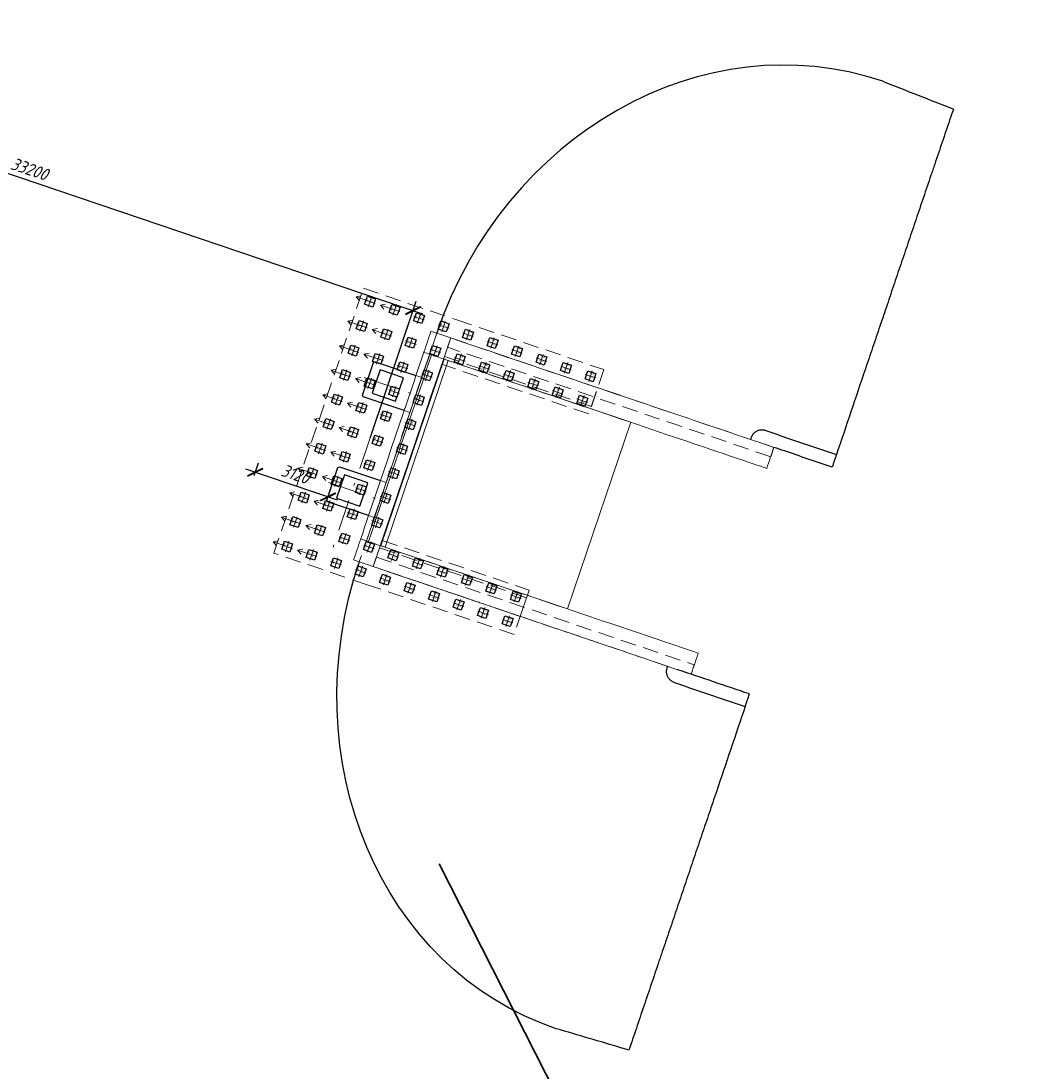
# Model space of a CAD drawing. Header units: metres. Extents: x 1285860 to 1560489, y -721344 to 834863.
# Tile 19 of 256: x 1304721 to 1304762, y 744826 to 744869. Entities that reach past the tile are written whole.
import ezdxf
from ezdxf.enums import TextEntityAlignment as Align

# ---------------------------------------------------------------- set-up
doc = ezdxf.new("R2010")
doc.units = ezdxf.units.M
doc.header["$LTSCALE"] = 0.2
doc.linetypes.add('DASHDOT2', pattern=[12.7, 6.35, -3.175, 0, -3.175])
doc.linetypes.add('HIDDEN2', pattern=[4.7625, 3.175, -1.5875])
doc.layers.get('0').update_dxf_attribs({"lineweight": 35})
for name, color, linetype in [('!OIS-G-stoiki', 90, 'Continuous'), ('!OIS-G-svai', 55, 'Continuous'), ('!OIS-K-zalivka-252', 252, 'Continuous')]:
    doc.layers.add(name, color=color, linetype=linetype)
for name, color, linetype, lineweight in [('!OIS-G-svai-osi', 30, 'DASHDOT2', 18), ('!OIS-K-osi', 30, 'DASHDOT2', 18), ('!OIS-K-razm', 10, 'Continuous', 20), ('!OIS-K-s0.5', 50, 'Continuous', 35)]:
    doc.layers.add(name, color=color, linetype=linetype, lineweight=lineweight)
doc.layers.add('!OIS-K-construct', color=125, linetype='Continuous', plot=False)
doc.styles.add('OIS_Ann', font='simplex.shx', dxfattribs={"width": 0.85, "oblique": 15, "height": 2.5})
doc.styles.add('Simplex', font='simplex.shx', dxfattribs={"width": 0.85, "oblique": 15})
doc.dimstyles.new('M200n', dxfattribs={"dimscale": 0.2, "dimtxt": 2.5, "dimasz": 2.5, "dimexe": 2, "dimexo": 0, "dimgap": 1, "dimtad": 1, "dimdec": 0, "dimlfac": 1000, "dimzin": 1, "dimdsep": 46, "dimtxsty": 'Simplex', "dimblk": 'ARCHTICK', "dimcen": 1.5, "dimdle": 2, "dimclrd": 256, "dimclre": 256, "dimclrt": 256, "dimazin": 0, "dimtfac": 1, "dimtdec": 0, "dimtmove": 0, "dimatfit": 3, "dimfxl": 1, "dimtolj": 1, "dimtzin": 9, "dimlwd": -1, "dimlwe": -1, "dimarcsym": 1})

# ---------------------------------------------------------------- blocks, each defined once
blk = doc.blocks.new('*U148')
at = {"layer": '!OIS-G-svai-osi'}
for p, q in [((0, 0.225), (0, -0.225)), ((0.225, 0), (-0.225, 0))]:
    blk.add_line(p, q, dxfattribs=at)
blk.add_lwpolyline([(-0.175, 0.175), (0.175, 0.175), (0.175, -0.175), (-0.175, -0.175)], close=True)
at = {"layer": '!OIS-K-construct', "style": 'OIS_Ann', "oblique": 15, "width": 0.85}
blk.add_text('ОП ', height=0.05, dxfattribs=at).set_placement((0, 0), align=Align.BOTTOM_RIGHT)
blk.add_text('СВ ', height=0.05, dxfattribs=at).set_placement((0, -0.1), align=Align.TOP_RIGHT)
blk.add_attdef('ОП_N', text='', height=0.05, dxfattribs=at).set_placement((0, 0), align=Align.BOTTOM_LEFT)
blk.add_attdef('СВ_N', text='', height=0.05, dxfattribs=at).set_placement((0, -0.1), align=Align.TOP_LEFT)
blk = doc.blocks.new('*U149')
at = {"layer": '!OIS-G-svai-osi'}
for p, q in [((0, 0.225), (0, -0.225)), ((0.225, 0), (-0.225, 0))]:
    blk.add_line(p, q, dxfattribs=at)
blk.add_lwpolyline([(-0.175, 0.175), (0.175, 0.175), (0.175, -0.175), (-0.175, -0.175)], close=True)
at = {"layer": '!OIS-K-construct', "style": 'OIS_Ann', "oblique": 15, "width": 0.85}
blk.add_text('ОП ', height=0.05, dxfattribs=at).set_placement((0, 0), align=Align.BOTTOM_RIGHT)
blk.add_text('СВ ', height=0.05, dxfattribs=at).set_placement((0, -0.1), align=Align.TOP_RIGHT)
blk.add_attdef('ОП_N', text='', height=0.05, dxfattribs=at).set_placement((0, 0), align=Align.BOTTOM_LEFT)
blk.add_attdef('СВ_N', text='', height=0.05, dxfattribs=at).set_placement((0, -0.1), align=Align.TOP_LEFT)
blk = doc.blocks.new('*U142')
at = {"layer": '!OIS-G-svai-osi'}
for p, q in [((0, 0.225), (0, -0.225)), ((0.225, 0), (-0.225, 0))]:
    blk.add_line(p, q, dxfattribs=at)
blk.add_lwpolyline([(-0.175, 0.175), (0.175, 0.175), (0.175, -0.175), (-0.175, -0.175)], close=True)
at = {"layer": '!OIS-K-construct', "style": 'OIS_Ann', "oblique": 15, "width": 0.85}
blk.add_text('ОП ', height=0.05, dxfattribs=at).set_placement((0, 0), align=Align.BOTTOM_RIGHT)
blk.add_text('СВ ', height=0.05, dxfattribs=at).set_placement((0, -0.1), align=Align.TOP_RIGHT)
blk.add_attdef('ОП_N', text='', height=0.05, dxfattribs=at).set_placement((0, 0), align=Align.BOTTOM_LEFT)
blk.add_attdef('СВ_N', text='', height=0.05, dxfattribs=at).set_placement((0, -0.1), align=Align.TOP_LEFT)
blk = doc.blocks.new('*U143')
at = {"layer": '!OIS-G-svai-osi'}
for p, q in [((0, 0.225), (0, -0.225)), ((0.225, 0), (-0.225, 0))]:
    blk.add_line(p, q, dxfattribs=at)
blk.add_lwpolyline([(-0.175, 0.175), (0.175, 0.175), (0.175, -0.175), (-0.175, -0.175)], close=True)
at = {"layer": '!OIS-K-construct', "style": 'OIS_Ann', "oblique": 15, "width": 0.85}
blk.add_text('ОП ', height=0.05, dxfattribs=at).set_placement((0, 0), align=Align.BOTTOM_RIGHT)
blk.add_text('СВ ', height=0.05, dxfattribs=at).set_placement((0, -0.1), align=Align.TOP_RIGHT)
blk.add_attdef('ОП_N', text='', height=0.05, dxfattribs=at).set_placement((0, 0), align=Align.BOTTOM_LEFT)
blk.add_attdef('СВ_N', text='', height=0.05, dxfattribs=at).set_placement((0, -0.1), align=Align.TOP_LEFT)
blk = doc.blocks.new('*U19')
at = {"layer": '!OIS-G-svai-osi'}
for p, q in [((0, 0.225), (0, -0.225)), ((0.225, 0), (-0.225, 0))]:
    blk.add_line(p, q, dxfattribs=at)
blk.add_lwpolyline([(-0.175, 0.175), (0.175, 0.175), (0.175, -0.175), (-0.175, -0.175)], close=True)
at = {"layer": '!OIS-K-construct', "style": 'OIS_Ann', "oblique": 15, "width": 0.85}
blk.add_text('ОП ', height=0.05, dxfattribs=at).set_placement((0, 0), align=Align.BOTTOM_RIGHT)
blk.add_text('СВ ', height=0.05, dxfattribs=at).set_placement((0, -0.1), align=Align.TOP_RIGHT)
blk.add_attdef('ОП_N', text='', height=0.05, dxfattribs=at).set_placement((0, 0), align=Align.BOTTOM_LEFT)
blk.add_attdef('СВ_N', text='', height=0.05, dxfattribs=at).set_placement((0, -0.1), align=Align.TOP_LEFT)
blk = doc.blocks.new('*U20')
at = {"layer": '!OIS-G-svai-osi'}
for p, q in [((0, 0.225), (0, -0.225)), ((0.225, 0), (-0.225, 0))]:
    blk.add_line(p, q, dxfattribs=at)
blk.add_lwpolyline([(-0.175, 0.175), (0.175, 0.175), (0.175, -0.175), (-0.175, -0.175)], close=True)
at = {"layer": '!OIS-K-construct', "style": 'OIS_Ann', "oblique": 15, "width": 0.85}
blk.add_text('ОП ', height=0.05, dxfattribs=at).set_placement((0, 0), align=Align.BOTTOM_RIGHT)
blk.add_text('СВ ', height=0.05, dxfattribs=at).set_placement((0, -0.1), align=Align.TOP_RIGHT)
blk.add_attdef('ОП_N', text='', height=0.05, dxfattribs=at).set_placement((0, 0), align=Align.BOTTOM_LEFT)
blk.add_attdef('СВ_N', text='', height=0.05, dxfattribs=at).set_placement((0, -0.1), align=Align.TOP_LEFT)
blk = doc.blocks.new('*U21')
at = {"layer": '!OIS-G-svai-osi'}
for p, q in [((0, 0.225), (0, -0.225)), ((0.225, 0), (-0.225, 0))]:
    blk.add_line(p, q, dxfattribs=at)
blk.add_lwpolyline([(-0.175, 0.175), (0.175, 0.175), (0.175, -0.175), (-0.175, -0.175)], close=True)
at = {"layer": '!OIS-K-construct', "style": 'OIS_Ann', "oblique": 15, "width": 0.85}
blk.add_text('ОП ', height=0.05, dxfattribs=at).set_placement((0, 0), align=Align.BOTTOM_RIGHT)
blk.add_text('СВ ', height=0.05, dxfattribs=at).set_placement((0, -0.1), align=Align.TOP_RIGHT)
blk.add_attdef('ОП_N', text='', height=0.05, dxfattribs=at).set_placement((0, 0), align=Align.BOTTOM_LEFT)
blk.add_attdef('СВ_N', text='', height=0.05, dxfattribs=at).set_placement((0, -0.1), align=Align.TOP_LEFT)
blk = doc.blocks.new('*U22')
at = {"layer": '!OIS-G-svai-osi'}
for p, q in [((0, 0.225), (0, -0.225)), ((0.225, 0), (-0.225, 0))]:
    blk.add_line(p, q, dxfattribs=at)
blk.add_lwpolyline([(-0.175, 0.175), (0.175, 0.175), (0.175, -0.175), (-0.175, -0.175)], close=True)
at = {"layer": '!OIS-K-construct', "style": 'OIS_Ann', "oblique": 15, "width": 0.85}
blk.add_text('ОП ', height=0.05, dxfattribs=at).set_placement((0, 0), align=Align.BOTTOM_RIGHT)
blk.add_text('СВ ', height=0.05, dxfattribs=at).set_placement((0, -0.1), align=Align.TOP_RIGHT)
blk.add_attdef('ОП_N', text='', height=0.05, dxfattribs=at).set_placement((0, 0), align=Align.BOTTOM_LEFT)
blk.add_attdef('СВ_N', text='', height=0.05, dxfattribs=at).set_placement((0, -0.1), align=Align.TOP_LEFT)
blk = doc.blocks.new('*U25')
at = {"layer": '!OIS-G-svai-osi'}
for p, q in [((0, 0.225), (0, -0.225)), ((0.225, 0), (-0.225, 0))]:
    blk.add_line(p, q, dxfattribs=at)
blk.add_lwpolyline([(-0.175, 0.175), (0.175, 0.175), (0.175, -0.175), (-0.175, -0.175)], close=True)
at = {"layer": '!OIS-K-construct', "style": 'OIS_Ann', "oblique": 15, "width": 0.85}
blk.add_text('ОП ', height=0.05, dxfattribs=at).set_placement((0, 0), align=Align.BOTTOM_RIGHT)
blk.add_text('СВ ', height=0.05, dxfattribs=at).set_placement((0, -0.1), align=Align.TOP_RIGHT)
blk.add_attdef('ОП_N', text='', height=0.05, dxfattribs=at).set_placement((0, 0), align=Align.BOTTOM_LEFT)
blk.add_attdef('СВ_N', text='', height=0.05, dxfattribs=at).set_placement((0, -0.1), align=Align.TOP_LEFT)
blk = doc.blocks.new('*U26')
at = {"layer": '!OIS-G-svai-osi'}
for p, q in [((0, 0.225), (0, -0.225)), ((0.225, 0), (-0.225, 0))]:
    blk.add_line(p, q, dxfattribs=at)
blk.add_lwpolyline([(-0.175, 0.175), (0.175, 0.175), (0.175, -0.175), (-0.175, -0.175)], close=True)
at = {"layer": '!OIS-K-construct', "style": 'OIS_Ann', "oblique": 15, "width": 0.85}
blk.add_text('ОП ', height=0.05, dxfattribs=at).set_placement((0, 0), align=Align.BOTTOM_RIGHT)
blk.add_text('СВ ', height=0.05, dxfattribs=at).set_placement((0, -0.1), align=Align.TOP_RIGHT)
blk.add_attdef('ОП_N', text='', height=0.05, dxfattribs=at).set_placement((0, 0), align=Align.BOTTOM_LEFT)
blk.add_attdef('СВ_N', text='', height=0.05, dxfattribs=at).set_placement((0, -0.1), align=Align.TOP_LEFT)
blk = doc.blocks.new('*U145')
at = {"layer": '!OIS-G-svai-osi'}
for p, q in [((0, 0.225), (0, -0.225)), ((0.225, 0), (-0.225, 0))]:
    blk.add_line(p, q, dxfattribs=at)
blk.add_lwpolyline([(-0.175, 0.175), (0.175, 0.175), (0.175, -0.175), (-0.175, -0.175)], close=True)
at = {"layer": '!OIS-K-construct', "style": 'OIS_Ann', "oblique": 15, "width": 0.85}
blk.add_text('ОП ', height=0.05, dxfattribs=at).set_placement((0, 0), align=Align.BOTTOM_RIGHT)
blk.add_text('СВ ', height=0.05, dxfattribs=at).set_placement((0, -0.1), align=Align.TOP_RIGHT)
blk.add_attdef('ОП_N', text='', height=0.05, dxfattribs=at).set_placement((0, 0), align=Align.BOTTOM_LEFT)
blk.add_attdef('СВ_N', text='', height=0.05, dxfattribs=at).set_placement((0, -0.1), align=Align.TOP_LEFT)
blk = doc.blocks.new('*U146')
at = {"layer": '!OIS-G-svai-osi'}
for p, q in [((0, 0.225), (0, -0.225)), ((0.225, 0), (-0.225, 0))]:
    blk.add_line(p, q, dxfattribs=at)
blk.add_lwpolyline([(-0.175, 0.175), (0.175, 0.175), (0.175, -0.175), (-0.175, -0.175)], close=True)
at = {"layer": '!OIS-K-construct', "style": 'OIS_Ann', "oblique": 15, "width": 0.85}
blk.add_text('ОП ', height=0.05, dxfattribs=at).set_placement((0, 0), align=Align.BOTTOM_RIGHT)
blk.add_text('СВ ', height=0.05, dxfattribs=at).set_placement((0, -0.1), align=Align.TOP_RIGHT)
blk.add_attdef('ОП_N', text='', height=0.05, dxfattribs=at).set_placement((0, 0), align=Align.BOTTOM_LEFT)
blk.add_attdef('СВ_N', text='', height=0.05, dxfattribs=at).set_placement((0, -0.1), align=Align.TOP_LEFT)
blk = doc.blocks.new('*U27')
at = {"layer": '!OIS-G-svai-osi'}
for p, q in [((0, 0.225), (0, -0.225)), ((0.225, 0), (-0.225, 0))]:
    blk.add_line(p, q, dxfattribs=at)
blk.add_lwpolyline([(-0.175, 0.175), (0.175, 0.175), (0.175, -0.175), (-0.175, -0.175)], close=True)
at = {"layer": '!OIS-K-construct', "style": 'OIS_Ann', "oblique": 15, "width": 0.85}
blk.add_text('ОП ', height=0.05, dxfattribs=at).set_placement((0, 0), align=Align.BOTTOM_RIGHT)
blk.add_text('СВ ', height=0.05, dxfattribs=at).set_placement((0, -0.1), align=Align.TOP_RIGHT)
blk.add_attdef('ОП_N', text='', height=0.05, dxfattribs=at).set_placement((0, 0), align=Align.BOTTOM_LEFT)
blk.add_attdef('СВ_N', text='', height=0.05, dxfattribs=at).set_placement((0, -0.1), align=Align.TOP_LEFT)
blk = doc.blocks.new('*U28')
at = {"layer": '!OIS-G-svai-osi'}
for p, q in [((0, 0.225), (0, -0.225)), ((0.225, 0), (-0.225, 0))]:
    blk.add_line(p, q, dxfattribs=at)
blk.add_lwpolyline([(-0.175, 0.175), (0.175, 0.175), (0.175, -0.175), (-0.175, -0.175)], close=True)
at = {"layer": '!OIS-K-construct', "style": 'OIS_Ann', "oblique": 15, "width": 0.85}
blk.add_text('ОП ', height=0.05, dxfattribs=at).set_placement((0, 0), align=Align.BOTTOM_RIGHT)
blk.add_text('СВ ', height=0.05, dxfattribs=at).set_placement((0, -0.1), align=Align.TOP_RIGHT)
blk.add_attdef('ОП_N', text='', height=0.05, dxfattribs=at).set_placement((0, 0), align=Align.BOTTOM_LEFT)
blk.add_attdef('СВ_N', text='', height=0.05, dxfattribs=at).set_placement((0, -0.1), align=Align.TOP_LEFT)
blk = doc.blocks.new('*U29')
at = {"layer": '!OIS-G-svai-osi'}
for p, q in [((0, 0.225), (0, -0.225)), ((0.225, 0), (-0.225, 0))]:
    blk.add_line(p, q, dxfattribs=at)
blk.add_lwpolyline([(-0.175, 0.175), (0.175, 0.175), (0.175, -0.175), (-0.175, -0.175)], close=True)
at = {"layer": '!OIS-K-construct', "style": 'OIS_Ann', "oblique": 15, "width": 0.85}
blk.add_text('ОП ', height=0.05, dxfattribs=at).set_placement((0, 0), align=Align.BOTTOM_RIGHT)
blk.add_text('СВ ', height=0.05, dxfattribs=at).set_placement((0, -0.1), align=Align.TOP_RIGHT)
blk.add_attdef('ОП_N', text='', height=0.05, dxfattribs=at).set_placement((0, 0), align=Align.BOTTOM_LEFT)
blk.add_attdef('СВ_N', text='', height=0.05, dxfattribs=at).set_placement((0, -0.1), align=Align.TOP_LEFT)
blk = doc.blocks.new('*U30')
at = {"layer": '!OIS-G-svai-osi'}
for p, q in [((0, 0.225), (0, -0.225)), ((0.225, 0), (-0.225, 0))]:
    blk.add_line(p, q, dxfattribs=at)
blk.add_lwpolyline([(-0.175, 0.175), (0.175, 0.175), (0.175, -0.175), (-0.175, -0.175)], close=True)
at = {"layer": '!OIS-K-construct', "style": 'OIS_Ann', "oblique": 15, "width": 0.85}
blk.add_text('ОП ', height=0.05, dxfattribs=at).set_placement((0, 0), align=Align.BOTTOM_RIGHT)
blk.add_text('СВ ', height=0.05, dxfattribs=at).set_placement((0, -0.1), align=Align.TOP_RIGHT)
blk.add_attdef('ОП_N', text='', height=0.05, dxfattribs=at).set_placement((0, 0), align=Align.BOTTOM_LEFT)
blk.add_attdef('СВ_N', text='', height=0.05, dxfattribs=at).set_placement((0, -0.1), align=Align.TOP_LEFT)
blk = doc.blocks.new('*U31')
at = {"layer": '!OIS-G-svai-osi'}
for p, q in [((0, 0.225), (0, -0.225)), ((0.225, 0), (-0.225, 0))]:
    blk.add_line(p, q, dxfattribs=at)
blk.add_lwpolyline([(-0.175, 0.175), (0.175, 0.175), (0.175, -0.175), (-0.175, -0.175)], close=True)
at = {"layer": '!OIS-K-construct', "style": 'OIS_Ann', "oblique": 15, "width": 0.85}
blk.add_text('ОП ', height=0.05, dxfattribs=at).set_placement((0, 0), align=Align.BOTTOM_RIGHT)
blk.add_text('СВ ', height=0.05, dxfattribs=at).set_placement((0, -0.1), align=Align.TOP_RIGHT)
blk.add_attdef('ОП_N', text='', height=0.05, dxfattribs=at).set_placement((0, 0), align=Align.BOTTOM_LEFT)
blk.add_attdef('СВ_N', text='', height=0.05, dxfattribs=at).set_placement((0, -0.1), align=Align.TOP_LEFT)
blk = doc.blocks.new('*U32')
at = {"layer": '!OIS-G-svai-osi'}
for p, q in [((0, 0.225), (0, -0.225)), ((0.225, 0), (-0.225, 0))]:
    blk.add_line(p, q, dxfattribs=at)
blk.add_lwpolyline([(-0.175, 0.175), (0.175, 0.175), (0.175, -0.175), (-0.175, -0.175)], close=True)
at = {"layer": '!OIS-K-construct', "style": 'OIS_Ann', "oblique": 15, "width": 0.85}
blk.add_text('ОП ', height=0.05, dxfattribs=at).set_placement((0, 0), align=Align.BOTTOM_RIGHT)
blk.add_text('СВ ', height=0.05, dxfattribs=at).set_placement((0, -0.1), align=Align.TOP_RIGHT)
blk.add_attdef('ОП_N', text='', height=0.05, dxfattribs=at).set_placement((0, 0), align=Align.BOTTOM_LEFT)
blk.add_attdef('СВ_N', text='', height=0.05, dxfattribs=at).set_placement((0, -0.1), align=Align.TOP_LEFT)
blk = doc.blocks.new('*U33')
at = {"layer": '!OIS-G-svai-osi'}
for p, q in [((0, 0.225), (0, -0.225)), ((0.225, 0), (-0.225, 0))]:
    blk.add_line(p, q, dxfattribs=at)
blk.add_lwpolyline([(-0.175, 0.175), (0.175, 0.175), (0.175, -0.175), (-0.175, -0.175)], close=True)
at = {"layer": '!OIS-K-construct', "style": 'OIS_Ann', "oblique": 15, "width": 0.85}
blk.add_text('ОП ', height=0.05, dxfattribs=at).set_placement((0, 0), align=Align.BOTTOM_RIGHT)
blk.add_text('СВ ', height=0.05, dxfattribs=at).set_placement((0, -0.1), align=Align.TOP_RIGHT)
blk.add_attdef('ОП_N', text='', height=0.05, dxfattribs=at).set_placement((0, 0), align=Align.BOTTOM_LEFT)
blk.add_attdef('СВ_N', text='', height=0.05, dxfattribs=at).set_placement((0, -0.1), align=Align.TOP_LEFT)
blk = doc.blocks.new('*U34')
at = {"layer": '!OIS-G-svai-osi'}
for p, q in [((0, 0.225), (0, -0.225)), ((0.225, 0), (-0.225, 0))]:
    blk.add_line(p, q, dxfattribs=at)
blk.add_lwpolyline([(-0.175, 0.175), (0.175, 0.175), (0.175, -0.175), (-0.175, -0.175)], close=True)
at = {"layer": '!OIS-K-construct', "style": 'OIS_Ann', "oblique": 15, "width": 0.85}
blk.add_text('ОП ', height=0.05, dxfattribs=at).set_placement((0, 0), align=Align.BOTTOM_RIGHT)
blk.add_text('СВ ', height=0.05, dxfattribs=at).set_placement((0, -0.1), align=Align.TOP_RIGHT)
blk.add_attdef('ОП_N', text='', height=0.05, dxfattribs=at).set_placement((0, 0), align=Align.BOTTOM_LEFT)
blk.add_attdef('СВ_N', text='', height=0.05, dxfattribs=at).set_placement((0, -0.1), align=Align.TOP_LEFT)
blk = doc.blocks.new('*U147')
at = {"layer": '!OIS-G-svai-osi'}
for p, q in [((0, 0.225), (0, -0.225)), ((0.225, 0), (-0.225, 0))]:
    blk.add_line(p, q, dxfattribs=at)
blk.add_lwpolyline([(-0.175, 0.175), (0.175, 0.175), (0.175, -0.175), (-0.175, -0.175)], close=True)
at = {"layer": '!OIS-K-construct', "style": 'OIS_Ann', "oblique": 15, "width": 0.85}
blk.add_text('ОП ', height=0.05, dxfattribs=at).set_placement((0, 0), align=Align.BOTTOM_RIGHT)
blk.add_text('СВ ', height=0.05, dxfattribs=at).set_placement((0, -0.1), align=Align.TOP_RIGHT)
blk.add_attdef('ОП_N', text='', height=0.05, dxfattribs=at).set_placement((0, 0), align=Align.BOTTOM_LEFT)
blk.add_attdef('СВ_N', text='', height=0.05, dxfattribs=at).set_placement((0, -0.1), align=Align.TOP_LEFT)
blk = doc.blocks.new('*U144')
at = {"layer": '!OIS-G-svai-osi'}
for p, q in [((0, 0.225), (0, -0.225)), ((0.225, 0), (-0.225, 0))]:
    blk.add_line(p, q, dxfattribs=at)
blk.add_lwpolyline([(-0.175, 0.175), (0.175, 0.175), (0.175, -0.175), (-0.175, -0.175)], close=True)
at = {"layer": '!OIS-K-construct', "style": 'OIS_Ann', "oblique": 15, "width": 0.85}
blk.add_text('ОП ', height=0.05, dxfattribs=at).set_placement((0, 0), align=Align.BOTTOM_RIGHT)
blk.add_text('СВ ', height=0.05, dxfattribs=at).set_placement((0, -0.1), align=Align.TOP_RIGHT)
blk.add_attdef('ОП_N', text='', height=0.05, dxfattribs=at).set_placement((0, 0), align=Align.BOTTOM_LEFT)
blk.add_attdef('СВ_N', text='', height=0.05, dxfattribs=at).set_placement((0, -0.1), align=Align.TOP_LEFT)
blk = doc.blocks.new('*U23')
at = {"layer": '!OIS-G-svai-osi'}
for p, q in [((0, 0.225), (0, -0.225)), ((0.225, 0), (-0.225, 0))]:
    blk.add_line(p, q, dxfattribs=at)
blk.add_lwpolyline([(-0.175, 0.175), (0.175, 0.175), (0.175, -0.175), (-0.175, -0.175)], close=True)
at = {"layer": '!OIS-K-construct', "style": 'OIS_Ann', "oblique": 15, "width": 0.85}
blk.add_text('ОП ', height=0.05, dxfattribs=at).set_placement((0, 0), align=Align.BOTTOM_RIGHT)
blk.add_text('СВ ', height=0.05, dxfattribs=at).set_placement((0, -0.1), align=Align.TOP_RIGHT)
blk.add_attdef('ОП_N', text='', height=0.05, dxfattribs=at).set_placement((0, 0), align=Align.BOTTOM_LEFT)
blk.add_attdef('СВ_N', text='', height=0.05, dxfattribs=at).set_placement((0, -0.1), align=Align.TOP_LEFT)
blk = doc.blocks.new('*U24')
at = {"layer": '!OIS-G-svai-osi'}
for p, q in [((0, 0.225), (0, -0.225)), ((0.225, 0), (-0.225, 0))]:
    blk.add_line(p, q, dxfattribs=at)
blk.add_lwpolyline([(-0.175, 0.175), (0.175, 0.175), (0.175, -0.175), (-0.175, -0.175)], close=True)
at = {"layer": '!OIS-K-construct', "style": 'OIS_Ann', "oblique": 15, "width": 0.85}
blk.add_text('ОП ', height=0.05, dxfattribs=at).set_placement((0, 0), align=Align.BOTTOM_RIGHT)
blk.add_text('СВ ', height=0.05, dxfattribs=at).set_placement((0, -0.1), align=Align.TOP_RIGHT)
blk.add_attdef('ОП_N', text='', height=0.05, dxfattribs=at).set_placement((0, 0), align=Align.BOTTOM_LEFT)
blk.add_attdef('СВ_N', text='', height=0.05, dxfattribs=at).set_placement((0, -0.1), align=Align.TOP_LEFT)
blk = doc.blocks.new('A$Cf9e7e406')
at = {"layer": '!OIS-K-s0.5', "linetype": 'HIDDEN2', "lineweight": 0}
blk.add_lwpolyline([(-3.775, 0), (3.775, 0), (3.775, 6.3), (5.675, 6.3), (5.675, 0), (5.675, 0), (5.675, -4), (-5.675, -4), (-5.675, 0), (-5.675, 6.3), (-3.775, 6.3)], close=True, dxfattribs=at)
at = {"layer": '!OIS-G-svai', "rotation": 270.000000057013}
for name, p in [('*U24', (-5.25, 5.875)), ('*U23', (-4.2, 5.875)), ('*U28', (4.2, 5.875)), ('*U27', (5.25, 5.875)), ('*U144', (-5.25, 4.825)), ('*U147', (-4.2, 4.825)), ('*U146', (4.2, 4.825)), ('*U145', (5.25, 4.825)), ('*U144', (-5.25, 3.775)), ('*U147', (-4.2, 3.775)), ('*U146', (4.2, 3.775)), ('*U145', (5.25, 3.775)), ('*U34', (-5.25, 2.725)), ('*U33', (-4.2, 2.725)), ('*U26', (4.2, 2.725)), ('*U25', (5.25, 2.725)), ('*U32', (-5.25, 1.675)), ('*U31', (-4.2, 1.675)), ('*U22', (4.2, 1.675)), ('*U21', (5.25, 1.675)), ('*U30', (-5.25, 0.625)), ('*U29', (-4.2, 0.625)), ('*U20', (4.2, 0.625)), ('*U19', (5.25, 0.625))]:
    blk.add_blockref(name, p, dxfattribs=at).add_auto_attribs({'ОП_N': '01', 'СВ_N': '01'})
at = {"layer": '!OIS-G-svai'}
for name, p in [('*U143', (-5.25, -0.425)), ('*U143', (-4.2, -0.425)), ('*U143', (-3.15, -0.425)), ('*U143', (-2.1, -0.425)), ('*U143', (-1.05, -0.425)), ('*U143', (0, -0.425)), ('*U143', (1.05, -0.425)), ('*U143', (2.1, -0.425)), ('*U143', (3.15, -0.425)), ('*U143', (4.2, -0.425)), ('*U143', (5.25, -0.425)), ('*U142', (-5.25, -1.475)), ('*U142', (-4.2, -1.475)), ('*U142', (-3.15, -1.475)), ('*U142', (-2.1, -1.475)), ('*U142', (-1.05, -1.475)), ('*U142', (0, -1.475)), ('*U142', (1.05, -1.475)), ('*U142', (2.1, -1.475)), ('*U142', (3.15, -1.475)), ('*U142', (4.2, -1.475)), ('*U142', (5.25, -1.475)), ('*U149', (-5.25, -2.525)), ('*U149', (-4.2, -2.525)), ('*U149', (-3.15, -2.525)), ('*U149', (-2.1, -2.525)), ('*U149', (-1.05, -2.525)), ('*U149', (0, -2.525)), ('*U149', (1.05, -2.525)), ('*U149', (2.1, -2.525)), ('*U149', (3.15, -2.525)), ('*U149', (4.2, -2.525)), ('*U149', (5.25, -2.525)), ('*U148', (-5.25, -3.575)), ('*U148', (-4.2, -3.575)), ('*U148', (-3.15, -3.575)), ('*U148', (-2.1, -3.575)), ('*U148', (-1.05, -3.575)), ('*U148', (0, -3.575)), ('*U148', (1.05, -3.575)), ('*U148', (2.1, -3.575)), ('*U148', (3.15, -3.575)), ('*U148', (4.2, -3.575)), ('*U148', (5.25, -3.575))]:
    blk.add_blockref(name, p, dxfattribs=at).add_auto_attribs({'ОП_N': '01', 'СВ_N': '01'})
blk = doc.blocks.new('устой')
at = {"layer": '!OIS-G-stoiki'}
for points in [[(-0.955, 3), (0.8, 3), (0.85, 2.95), (0.85, 1.55), (0.8, 1.5), (-0.955, 1.5)], [(-0.955, -1.5), (0.8, -1.5), (0.85, -1.55), (0.85, -2.95), (0.8, -3), (-0.955, -3)]]:
    blk.add_lwpolyline(points, dxfattribs=at)
for points in [[(-0.5, 2.75), (-0.5, 1.75), (0.5, 1.75), (0.5, 2.75)], [(-0.5, -1.75), (-0.5, -2.75), (0.5, -2.75), (0.5, -1.75)]]:
    blk.add_lwpolyline(points, close=True, dxfattribs=at)
at = {"layer": '!OIS-K-osi'}
for p, q in [((1.017, 2.25), (-1.2, 2.25)), ((1.017, -2.25), (-1.2, -2.25))]:
    blk.add_line(p, q, dxfattribs=at)
blk.add_lwpolyline([(0, -5.25), (0, 5.25)], dxfattribs=at)
at = {"layer": '!OIS-K-razm', "color": 90}
for points in [[(-1.2, -4.9), (-1.8, -4.9), (-1.8, 4.9), (-1.2, 4.9)], [(-1.8, 4), (-2, 4), (-2, -4), (-1.8, -4)]]:
    blk.add_lwpolyline(points, dxfattribs=at)
at = {"layer": '!OIS-K-razm'}
blk.add_lwpolyline([(-1.82, 4), (-1.82, -4), (-9.82, -4), (-9.82, 4)], close=True, dxfattribs=at)
at = {"color": 10}
for points in [[(0.725, 5.25), (1.327, 5.25)], [(1.327, 5.25), (1.143, 5.356)], [(1.327, 5.25), (1.143, 5.144)], [(1.775, 5.25), (2.377, 5.25)], [(2.377, 5.25), (2.193, 5.356)], [(2.377, 5.25), (2.193, 5.144)], [(1.327, 4.2), (1.143, 4.306)], [(2.377, 4.2), (2.193, 4.306)], [(0.725, 4.2), (1.327, 4.2)], [(1.327, 4.2), (1.143, 4.094)], [(1.775, 4.2), (2.377, 4.2)], [(2.377, 4.2), (2.193, 4.094)], [(0.725, 3.15), (1.327, 3.15)], [(1.327, 3.15), (1.143, 3.256)], [(1.327, 3.15), (1.143, 3.044)], [(1.775, 3.15), (2.377, 3.15)], [(2.377, 3.15), (2.193, 3.256)], [(2.377, 3.15), (2.193, 3.044)], [(1.327, 2.1), (1.143, 2.206)], [(2.377, 2.1), (2.193, 2.206)], [(0.725, 2.1), (1.327, 2.1)], [(1.327, 2.1), (1.143, 1.994)], [(1.775, 2.1), (2.377, 2.1)], [(2.377, 2.1), (2.193, 1.994)], [(0.725, 1.05), (1.327, 1.05)], [(1.327, 1.05), (1.143, 1.156)], [(1.327, 1.05), (1.143, 0.944)], [(1.775, 1.05), (2.377, 1.05)], [(2.377, 1.05), (2.193, 1.156)], [(2.377, 1.05), (2.193, 0.944)], [(0.725, 0), (1.327, 0)], [(1.327, 0), (1.143, 0.106)], [(1.327, 0), (1.143, -0.106)], [(1.775, 0), (2.377, 0)], [(2.377, 0), (2.193, 0.106)], [(2.377, 0), (2.193, -0.106)], [(0.725, -1.05), (1.327, -1.05)], [(1.327, -1.05), (1.143, -0.944)], [(1.327, -1.05), (1.143, -1.156)], [(1.775, -1.05), (2.377, -1.05)], [(2.377, -1.05), (2.193, -0.944)], [(2.377, -1.05), (2.193, -1.156)], [(0.725, -2.1), (1.327, -2.1)], [(1.327, -2.1), (1.143, -1.994)], [(1.327, -2.1), (1.143, -2.206)], [(1.775, -2.1), (2.377, -2.1)], [(2.377, -2.1), (2.193, -1.994)], [(2.377, -2.1), (2.193, -2.206)], [(0.725, -3.15), (1.327, -3.15)], [(1.327, -3.15), (1.143, -3.044)], [(1.327, -3.15), (1.143, -3.256)], [(1.775, -3.15), (2.377, -3.15)], [(2.377, -3.15), (2.193, -3.044)], [(2.377, -3.15), (2.193, -3.256)], [(0.725, -4.2), (1.327, -4.2)], [(1.327, -4.2), (1.143, -4.094)], [(1.327, -4.2), (1.143, -4.306)], [(1.775, -4.2), (2.377, -4.2)], [(2.377, -4.2), (2.193, -4.094)], [(2.377, -4.2), (2.193, -4.306)], [(0.725, -5.25), (1.327, -5.25)], [(1.327, -5.25), (1.143, -5.144)], [(1.327, -5.25), (1.143, -5.356)], [(1.775, -5.25), (2.377, -5.25)], [(2.377, -5.25), (2.193, -5.144)], [(2.377, -5.25), (2.193, -5.356)]]:
    blk.add_lwpolyline(points, dxfattribs=at)
at = {"color": 10, "linetype": 'HIDDEN2'}
for points in [[(-1.8, 4.1), (-8.1, 4.1), (-8.1, 4.9), (-1.8, 4.9)], [(-1.2, -4.9), (-1.2, 4.9)], [(-0.955, 1.5), (-1.2, 1.5), (-1.2, 3), (-0.955, 3)], [(-0.955, -3), (-1.2, -3), (-1.2, -1.5), (-0.955, -1.5)], [(-1.8, -4.1), (-8.1, -4.1), (-8.1, -4.9), (-1.8, -4.9)]]:
    blk.add_lwpolyline(points, dxfattribs=at)
at = {"color": 90, "linetype": 'Continuous', "lineweight": 0}
for points in [[(-1.2, 4.9), (-1.118, 4.9), (-1.037, 4.9), (-0.955, 4.9)], [(-0.955, 4.9), (-0.955, 4.6), (-0.955, 4.3), (-0.955, 4)], [(-1.2, 4), (-1.4, 4), (-1.6, 4), (-1.8, 4)], [(-0.955, 4), (-1.037, 4), (-1.118, 4), (-1.2, 4)], [(-1.2, -4), (-1.4, -4), (-1.6, -4), (-1.8, -4)], [(-0.955, -4), (-1.037, -4), (-1.118, -4), (-1.2, -4)], [(-0.955, -4.9), (-0.955, -4.6), (-0.955, -4.3), (-0.955, -4)], [(-1.2, -4.9), (-1.118, -4.9), (-1.037, -4.9), (-0.955, -4.9)]]:
    blk.add_open_spline(points, degree=3, dxfattribs=at)
for points, knots in [([(-1.285, -4), (-1.285, -3.333), (-1.285, -2.667), (-1.285, -1.333), (-1.285, -0.667), (-1.285, 0), (-1.285, 0.667), (-1.285, 1.333), (-1.285, 2.667), (-1.285, 3.333), (-1.285, 4)], [0, 0, 0, 0, 2.000347, 2.000347, 4.00069, 4.00069, 4.00069, 6.001037, 6.001037, 8.00138, 8.00138, 8.00138, 8.00138]), ([(-1.205, 4), (-1.205, 3.333), (-1.205, 2.667), (-1.205, 1.333), (-1.205, 0.667), (-1.205, 0), (-1.205, -0.667), (-1.205, -1.333), (-1.205, -2.667), (-1.205, -3.333), (-1.205, -4)], [0, 0, 0, 0, 2.000433, 2.000433, 4.000689, 4.000689, 4.000689, 6.001122, 6.001122, 8.001379, 8.001379, 8.001379, 8.001379]), ([(-0.955, 4), (-0.955, 2.667), (-0.955, 1.333), (-0.955, 0), (-0.955, -1.333), (-0.955, -2.667), (-0.955, -4)], [0, 0, 0, 0, 4.000688, 4.000688, 4.000688, 8.001376, 8.001376, 8.001376, 8.001376])]:
    blk.add_open_spline(points, degree=3, knots=knots, dxfattribs=at)
at = {"layer": '!OIS-K-razm', "rotation": 90}
blk.add_blockref('A$Cf9e7e406', (-1.8, 0), dxfattribs=at)
blk = doc.blocks.new('_ArchTick')
at = {"color": 0, "linetype": 'ByBlock', "const_width": 0.15}
blk.add_lwpolyline([(-0.5, -0.5), (0.5, 0.5)], dxfattribs=at)
blk = doc.blocks.new('*D55')
at = {"layer": '!OIS-K-construct', "transparency": 16777216}
for p, q in [((1304703.489, 744862.544), (1304705.369, 744868.102)), ((1304704.862, 744867.851), (1304737.07, 744856.958)), ((1304734.939, 744851.907), (1304736.819, 744857.465))]:
    blk.add_line(p, q, dxfattribs=at)
at = {"layer": 'Defpoints', "color": 0, "transparency": 16777216}
for p in [(1304703.489, 744862.544), (1304736.691, 744857.086), (1304734.939, 744851.907)]:
    blk.add_point(p, dxfattribs=at)
at = {"layer": '!OIS-K-construct', "transparency": 16777216, "xscale": 0.5, "yscale": 0.5, "zscale": 0.5}
for p, rotation in [((1304705.241, 744867.723), 161.3134768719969), ((1304736.691, 744857.086), 341.3134768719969)]:
    blk.add_blockref('_ArchTick', p, dxfattribs=dict(at, rotation=rotation))
at = {"layer": '!OIS-K-construct', "transparency": 16777216, "insert": (1304721.11, 744862.831), "char_height": 0.5, "attachment_point": 5, "rotation": 341.3135, "style": 'Simplex'}
blk.add_mtext('\\A1;33200', dxfattribs=at)
blk = doc.blocks.new('*D57')
at = {"layer": '!OIS-K-construct', "transparency": 16777216}
for p, q in [((1304733.613, 744849.392), (1304729.899, 744850.649)), ((1304730.233, 744850.386), (1304730.407, 744850.899)), ((1304733.188, 744849.386), (1304733.362, 744849.899))]:
    blk.add_line(p, q, dxfattribs=at)
at = {"layer": 'Defpoints', "color": 0, "transparency": 16777216}
for p in [(1304730.278, 744850.52), (1304730.233, 744850.386), (1304733.188, 744849.386)]:
    blk.add_point(p, dxfattribs=at)
at = {"layer": '!OIS-K-construct', "transparency": 16777216, "xscale": 0.5, "yscale": 0.5, "zscale": 0.5}
for p, rotation in [((1304730.278, 744850.52), 161.2981821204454), ((1304733.234, 744849.52), 341.2981821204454)]:
    blk.add_blockref('_ArchTick', p, dxfattribs=dict(at, rotation=rotation))
at = {"layer": '!OIS-K-construct', "transparency": 16777216, "insert": (1304731.9, 744850.446), "char_height": 0.5, "attachment_point": 5, "rotation": 341.2982, "style": 'Simplex'}
blk.add_mtext('\\A1;3120', dxfattribs=at)

msp = doc.modelspace()

# ---------------------------------------------------------------- linework, layer by layer
at = {"layer": '!OIS-K-razm', "color": 90}
for points, knots in [([(1304738.2153, 744855.9716), (1304740.4019, 744855.2314), (1304742.5886, 744854.4912), (1304745.8685, 744853.3809), (1304746.9618, 744853.0108), (1304749.1484, 744852.2706), (1304750.2418, 744851.9006), (1304751.3351, 744851.5305)], [0.01, 0.01, 0.01, 0.01, 6.9355537, 6.9355537, 10.3983243, 10.3983243, 13.8610989, 13.8610989, 13.8610989, 13.8610989]), ([(1304751.0465, 744850.678), (1304749.6998, 744851.1338), (1304746.6885, 744852.1532), (1304742.3152, 744853.6336), (1304739.2887, 744854.6581), (1304737.9267, 744855.1191)], [40.9987111, 40.9987111, 40.9987111, 40.9987111, 45.2640168, 50.536105, 54.8497295, 54.8497295, 54.8497295, 54.8497295]), ([(1304748.2658, 744843.1733), (1304746.991, 744843.6049), (1304744.0516, 744844.5999), (1304739.7502, 744846.0559), (1304736.7236, 744847.0804), (1304735.3617, 744847.5415)], [41.2363148, 41.2363148, 41.2363148, 41.2363148, 45.2739609, 50.5460464, 54.8596798, 54.8596798, 54.8596798, 54.8596798]), ([(1304747.9772, 744842.3209), (1304746.0001, 744842.9901), (1304744.9703, 744843.3387), (1304743.683, 744843.7745), (1304743.4255, 744843.8617), (1304742.9105, 744844.036), (1304742.6531, 744844.1231), (1304742.1379, 744844.2975), (1304741.8802, 744844.3847), (1304741.3648, 744844.5592), (1304741.1071, 744844.6464), (1304740.5916, 744844.8209), (1304740.3338, 744844.9082), (1304739.9475, 744845.039), (1304739.8188, 744845.0825), (1304739.6259, 744845.1478), (1304739.5616, 744845.1696), (1304739.4331, 744845.2131), (1304739.3688, 744845.2349), (1304739.0474, 744845.3437), (1304738.7897, 744845.4309), (1304738.3926, 744845.5653), (1304738.2692, 744845.6071), (1304737.9987, 744845.6987), (1304737.8647, 744845.744), (1304737.5958, 744845.835), (1304737.4609, 744845.8807), (1304737.1833, 744845.9747), (1304737.0639, 744846.0151), (1304736.6523, 744846.1544), (1304736.3842, 744846.2452), (1304735.9821, 744846.3813), (1304735.848, 744846.4267), (1304735.5797, 744846.5175), (1304735.4454, 744846.563), (1304735.2318, 744846.6353), (1304735.1524, 744846.6621), (1304735.0731, 744846.689)], [0, 0, 0, 0, 4.1195726, 4.1195726, 5.1494647, 5.1494647, 6.1793565, 6.1793565, 7.2103034, 7.2103034, 8.2412462, 8.2412462, 9.2713908, 9.2713908, 9.7864736, 9.7864736, 10.0440212, 10.0440212, 10.3015702, 10.3015702, 11.3316815, 11.3316815, 11.86314, 11.86314, 12.3777335, 12.3777335, 12.8919494, 12.8919494, 13.4357802, 13.4357802, 14.4642974, 14.4642974, 14.9791735, 14.9791735, 15.4940412, 15.4940412, 15.7981127, 15.7981127, 15.7981127, 15.7981127])]:
    msp.add_open_spline(points, degree=3, knots=knots, dxfattribs=at)
for points in [[(1304751.3351, 744851.5305), (1304751.2389, 744851.2463), (1304751.1427, 744850.9621), (1304751.0465, 744850.678)], [(1304747.9772, 744842.3209), (1304748.0734, 744842.605), (1304748.1696, 744842.8892), (1304748.2658, 744843.1733)]]:
    msp.add_open_spline(points, degree=3, dxfattribs=at)
at = {"layer": '!OIS-K-s0.5', "color": 10, "linetype": 'HIDDEN2', "lineweight": 0}
for points in [[(1304751.2068, 744851.1516), (1304738.0871, 744855.5927), (1304738.2153, 744855.9716), (1304751.3351, 744851.5305)], [(1304747.9772, 744842.3209), (1304735.0731, 744846.689), (1304735.2013, 744847.0679), (1304748.1055, 744842.6997)]]:
    msp.add_lwpolyline(points, close=True, dxfattribs=at)
at = {"layer": '!OIS-K-zalivka-252'}
msp.add_ellipse((1304750.7938, 744851.7137), major_axis=(-5.0024, -14.6652), ratio=0.8957525, start_param=-3.1383927, end_param=-1.5691021, dxfattribs=at)
at = {"layer": '!OIS-K-zalivka-252', "extrusion": (0, 0, -1)}
msp.add_ellipse((1304747.4359, 744842.5041), major_axis=(4.8993, 14.5849), ratio=0.8873122, start_param=-3.1387039, end_param=-1.5679076, dxfattribs=at)
at = {"layer": '!OIS-K-zalivka-252'}
for points in [[(1304755.762, 744866.3905), (1304756.7158, 744866.0151), (1304757.6696, 744865.6397), (1304758.6234, 744865.2643)], [(1304750.9663, 744852.2232), (1304750.947, 744852.2272), (1304750.9081, 744852.2332), (1304750.849, 744852.2358), (1304750.7899, 744852.2316), (1304750.7319, 744852.2202), (1304750.6757, 744852.2016), (1304750.6223, 744852.1762), (1304750.5724, 744852.1444), (1304750.5269, 744852.1066), (1304750.4865, 744852.0634), (1304750.4518, 744852.0155), (1304750.4236, 744851.9635), (1304750.402, 744851.9085), (1304750.3918, 744851.8704), (1304750.3879, 744851.8511)], [(1304750.9663, 744852.2232), (1304751.2897, 744852.1142), (1304751.9365, 744851.8962), (1304752.9067, 744851.5693), (1304753.5535, 744851.3513), (1304753.8769, 744851.2423)], [(1304753.8769, 744851.2423), (1304753.8189, 744851.0712), (1304753.761, 744850.9), (1304753.7031, 744850.7289)], [(1304747.2635, 744841.9946), (1304747.2457, 744842.0031), (1304747.2112, 744842.022), (1304747.1627, 744842.0558), (1304747.1182, 744842.095), (1304747.0791, 744842.1393), (1304747.0458, 744842.1882), (1304747.0187, 744842.2409), (1304746.9984, 744842.2964), (1304746.9853, 744842.3541), (1304746.9794, 744842.4129), (1304746.9809, 744842.472), (1304746.9901, 744842.5305), (1304747.0063, 744842.5873), (1304747.0215, 744842.6238), (1304747.03, 744842.6415)], [(1304750.3452, 744841.5193), (1304749.3755, 744841.8475), (1304748.4057, 744842.1758), (1304747.4359, 744842.5041)], [(1304747.2635, 744841.9946), (1304747.5866, 744841.8848), (1304748.2328, 744841.665), (1304749.2021, 744841.3355), (1304749.8483, 744841.1157), (1304750.1714, 744841.0059)], [(1304750.1714, 744841.0059), (1304750.2294, 744841.177), (1304750.2873, 744841.3481), (1304750.3452, 744841.5193)], [(1304745.1646, 744827.1454), (1304744.2773, 744827.4071), (1304743.39, 744827.6689), (1304742.5027, 744827.9307)], [(1304745.4508, 744827.0604), (1304745.3554, 744827.0887), (1304745.26, 744827.117), (1304745.1646, 744827.1454)]]:
    msp.add_open_spline(points, degree=3, dxfattribs=at)
for points, knots in [([(1304758.6234, 744865.2643), (1304758.5223, 744864.9655), (1304758.4212, 744864.6668), (1304758.2191, 744864.0699), (1304758.1182, 744863.7718), (1304757.9666, 744863.324), (1304757.916, 744863.1746), (1304757.8097, 744862.8606), (1304757.769, 744862.7402), (1304757.6116, 744862.2754), (1304757.51, 744861.9752), (1304757.3582, 744861.5267), (1304757.3095, 744861.3829), (1304757.2093, 744861.0869), (1304757.1599, 744860.941), (1304757.0123, 744860.5049), (1304756.9148, 744860.2167), (1304756.7193, 744859.6392), (1304756.6213, 744859.3497), (1304756.4742, 744858.9151), (1304756.4251, 744858.7702), (1304756.327, 744858.4805), (1304756.278, 744858.3356), (1304756.1309, 744857.9012), (1304756.033, 744857.6117), (1304755.8184, 744856.9779), (1304755.7576, 744856.7983), (1304755.543, 744856.1643), (1304755.445, 744855.8747), (1304755.249, 744855.2957), (1304755.1509, 744855.0061), (1304754.6609, 744853.5585), (1304754.2689, 744852.4004), (1304753.8769, 744851.2423)], [23.3780606, 23.3780606, 23.3780606, 23.3780606, 24.4196955, 24.4196955, 25.4612851, 25.4612851, 25.9821233, 25.9821233, 26.5544004, 26.5544004, 27.5961529, 27.5961529, 28.1239771, 28.1239771, 28.6442229, 28.6442229, 29.6843209, 29.6843209, 30.7244367, 30.7244367, 31.2445265, 31.2445265, 31.7646112, 31.7646112, 32.804752, 32.804752, 34.0422832, 34.0422832, 35.0824285, 35.0824285, 36.1225722, 36.1225722, 40.2831446, 40.2831446, 40.2831446, 40.2831446]), ([(1304753.7031, 744850.7289), (1304753.3798, 744850.8383), (1304752.7333, 744851.0571), (1304751.944, 744851.3243), (1304751.4779, 744851.4821), (1304751.3351, 744851.5305)], [-3.0714713, -3.0714713, -3.0714713, -3.0714713, -2.0476475, -1.0238238, -0.5714372, -0.5714372, -0.5714372, -0.5714372]), ([(1304750.1714, 744841.0059), (1304749.7813, 744839.8535), (1304749.3912, 744838.7011), (1304748.9038, 744837.261), (1304748.8063, 744836.9732), (1304748.6115, 744836.3977), (1304748.5141, 744836.1099), (1304748.3192, 744835.5342), (1304748.2217, 744835.2462), (1304748.0268, 744834.6704), (1304747.9294, 744834.3825), (1304747.7831, 744833.9504), (1304747.7343, 744833.8063), (1304747.6368, 744833.5181), (1304747.588, 744833.374), (1304747.4417, 744832.9417), (1304747.3442, 744832.6537), (1304747.1497, 744832.0791), (1304747.0526, 744831.7926), (1304746.906, 744831.3593), (1304746.8569, 744831.2143), (1304746.7828, 744830.9954), (1304746.758, 744830.9222), (1304746.7083, 744830.7753), (1304746.6834, 744830.7016), (1304746.5583, 744830.332), (1304746.4572, 744830.0336), (1304746.3015, 744829.5736), (1304746.2594, 744829.4491), (1304746.1544, 744829.139), (1304746.1041, 744828.9903), (1304745.9533, 744828.5448), (1304745.8529, 744828.2482), (1304745.6519, 744827.6546), (1304745.5514, 744827.3575), (1304745.4508, 744827.0604)], [-40.2831449, -40.2831449, -40.2831449, -40.2831449, -36.0903469, -36.0903469, -35.0433956, -35.0433956, -33.9964425, -33.9964425, -32.9486645, -32.9486645, -31.9008845, -31.9008845, -31.3769806, -31.3769806, -30.85307, -30.85307, -29.8053079, -29.8053079, -28.7575891, -28.7575891, -28.233546, -28.233546, -27.9714139, -27.9714139, -27.7092112, -27.7092112, -26.6598276, -26.6598276, -26.0914935, -26.0914935, -25.5668165, -25.5668165, -24.5175693, -24.5175693, -23.4682837, -23.4682837, -23.4682837, -23.4682837])]:
    msp.add_open_spline(points, degree=3, knots=knots, dxfattribs=at)
at = {"layer": 'Defpoints', "color": 250, "lineweight": 30}
msp.add_lwpolyline([(1305341.3669, 743647.663), (1304737.7415, 744834.618)], dxfattribs=at)

# ---------------------------------------------------------------- block references
at = {"layer": '!OIS-K-razm', "rotation": 161.2986910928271}
msp.add_blockref('устой', (1304734.9392, 744851.9074), dxfattribs=at)

# ---------------------------------------------------------------- dimensions: what is measured, and where the dimension line sits
at = {"layer": '!OIS-K-construct'}
for p1, p2, distance, picture, middle in [((1304703.4893, 744862.5444), (1304734.9392, 744851.9074), 5.4669, '*D55', (1304721.11, 744862.8309)), ((1304733.1882, 744849.3857), (1304730.2329, 744850.3861), -0.1417, '*D57', (1304731.9003, 744850.4464))]:
    dim = msp.add_aligned_dim(p1=p1, p2=p2, distance=distance, dimstyle='M200n', dxfattribs=at)
    dim.commit()
    dim.dimension.update_dxf_attribs({"geometry": picture, "text_midpoint": middle})

doc.saveas('drawing.dxf')
